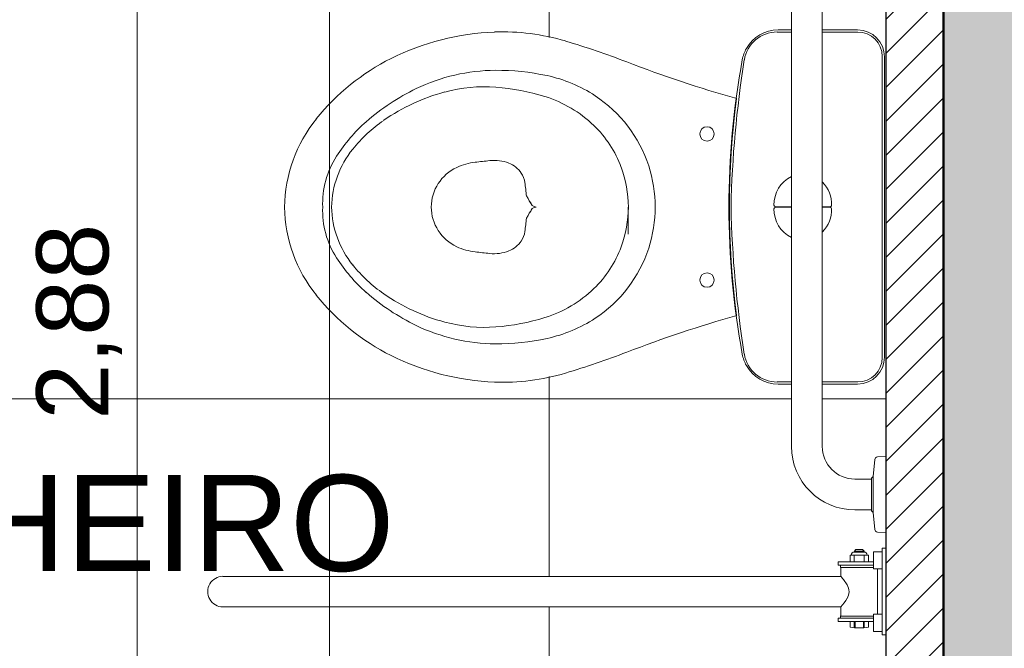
# Model space of a CAD drawing. Header units: metres. Extents: x -10.5 to 2.8, y -19.6 to -9.4.
# Tile 23 of 35: x -4.3 to -3.3, y -13.2 to -12.5. Entities that reach past the tile are written whole.
import ezdxf

# ---------------------------------------------------------------- set-up
doc = ezdxf.new("R2010")
doc.units = ezdxf.units.M
for name, color, linetype, lineweight in [('A-ANNO-DIMS', 7, 'Continuous', 9), ('A-ANNO-DIMS-50', 7, 'Continuous', 9), ('A-AREA-IDEN', 7, 'Continuous', 9), ('A-DETL-GENF', 7, 'Continuous', 5), ('A-FLOR-PATT', 7, 'Continuous', 5), ('A-WALL-PATT', 7, 'Continuous', 5), ('P-SANR-FIXT', 7, 'Continuous', 5)]:
    doc.layers.add(name, color=color, linetype=linetype, lineweight=lineweight)
doc.layers.add('A-DETL', color=7, linetype='Continuous', lineweight=5, true_color=0x00a600)
doc.styles.add('Arial', font='arial.ttf', dxfattribs={"height": 0.1})
doc.styles.add('Arial_1', font='arial.ttf', dxfattribs={"height": 0.075})
doc.dimstyles.new('Com_linha__ref__contínua__-_Cor_Vermelha_Arial_1_5mm', dxfattribs={"dimscale": 0.3048, "dimtxt": 0.076519, "dimasz": 0.328084, "dimexe": 0.246063, "dimexo": 0.246063, "dimgap": 0.024606, "dimtad": 1, "dimrnd": 0.01, "dimzin": 0, "dimdsep": 46, "dimtxsty": 'Arial_1', "dimblk1": 'OBLIQUE', "dimblk2": 'OBLIQUE', "dimsah": 1, "dimcen": 0.09, "dimdle": 0.246063, "dimazin": 0, "dimtfac": 1, "dimtdec": 4, "dimtix": 1, "dimtmove": 0, "dimatfit": 3, "dimfxl": 1, "dimtvp": 1, "dimtolj": 1, "dimtzin": 0, "dimarcsym": 2})

# ---------------------------------------------------------------- blocks, each defined once
blk = doc.blocks.new('BARRA DE APOIO EM AÇO INOX 70cm - 2310_E_070_BR_Branco-V2-NIVEL TERREO')
at = {"layer": 'P-SANR-FIXT'}
for p, q in [((-3.4422, -12.273), (-3.4337, -12.2725)), ((-3.4467, -12.2932), (-3.445, -12.2758)), ((-3.4657, -12.296), (-3.4485, -12.296)), ((-3.4485, -12.295), (-3.4467, -12.2932)), ((-3.4485, -12.296), (-3.4485, -12.295)), ((-3.4485, -12.3291), (-3.4485, -12.295)), ((-3.4467, -12.3309), (-3.4467, -12.2932)), ((-3.4485, -12.328), (-3.4657, -12.328)), ((-3.4485, -12.3291), (-3.4485, -12.328)), ((-3.4467, -12.3309), (-3.4485, -12.3291)), ((-3.445, -12.3484), (-3.4467, -12.3309)), ((-3.4337, -12.3515), (-3.4423, -12.3511)), ((-3.5317, -12.964), (-3.5317, -12.362)), ((-3.4997, -12.362), (-3.4997, -12.964)), ((-3.4467, -12.9952), (-3.445, -12.9777)), ((-3.4423, -12.975), (-3.4337, -12.9745)), ((-3.4657, -12.998), (-3.4485, -12.998)), ((-3.4485, -12.997), (-3.4467, -12.9952)), ((-3.4485, -12.998), (-3.4485, -12.997)), ((-3.4485, -12.997), (-3.4485, -13.0311)), ((-3.4467, -12.9952), (-3.4467, -13.0329)), ((-3.4485, -13.03), (-3.4657, -13.03)), ((-3.4485, -13.0311), (-3.4485, -13.03)), ((-3.4467, -13.0329), (-3.4485, -13.0311)), ((-3.445, -13.0503), (-3.4467, -13.0329)), ((-3.4337, -13.0535), (-3.4422, -13.0531))]:
    blk.add_line(p, q, dxfattribs=at)
for centre, radius, start, end in [((-3.4422, -12.2758), 0.00284, 90, 180), ((-3.4657, -12.362), 0.066, 90, 180), ((-3.4657, -12.362), 0.034, 90, 180), ((-3.4423, -12.3484), 0.0027, 180, 270), ((-3.4657, -12.964), 0.066, 180, 270), ((-3.4657, -12.964), 0.034, 180, 270), ((-3.4423, -12.9777), 0.0027, 90, 180), ((-3.4422, -13.0503), 0.00284, 180, 270)]:
    blk.add_arc(centre, radius, start, end, dxfattribs=at)
blk = doc.blocks.new('BARRA DE APOIO EM AÇO INOX TIPO ARTICULADA 70cm - 2315_C_060_POL_Aço Inox Polido POL-2854240-NIVEL TERREO')
at = {"layer": 'P-SANR-FIXT'}
for p, q in [((-3.4662, -13.0728), (-3.4647, -13.0713)), ((-3.4662, -13.0741), (-3.4662, -13.0728)), ((-3.4662, -13.0728), (-3.4562, -13.0728)), ((-3.4562, -13.0741), (-3.4662, -13.0741)), ((-3.4647, -13.0713), (-3.4577, -13.0713)), ((-3.4577, -13.0713), (-3.4562, -13.0728)), ((-3.4562, -13.0728), (-3.4562, -13.0741)), ((-3.4464, -13.084), (-3.4464, -13.0735)), ((-3.4464, -13.0735), (-3.4372, -13.0735)), ((-3.4372, -13.0735), (-3.4372, -13.07)), ((-3.4372, -13.07), (-3.4337, -13.07)), ((-3.4372, -13.0735), (-3.4372, -13.0915)), ((-3.4337, -13.07), (-3.4337, -13.16)), ((-3.4832, -13.0875), (-3.4832, -13.084)), ((-3.4832, -13.084), (-3.4692, -13.084)), ((-3.4707, -13.0837), (-3.4707, -13.077)), ((-3.4707, -13.077), (-3.4694, -13.077)), ((-3.4692, -13.084), (-3.4707, -13.0837)), ((-3.4707, -13.084), (-3.4517, -13.084)), ((-3.4531, -13.077), (-3.4694, -13.077)), ((-3.4664, -13.0837), (-3.4664, -13.077)), ((-3.4664, -13.077), (-3.4664, -13.084)), ((-3.4561, -13.077), (-3.4561, -13.0837)), ((-3.4561, -13.077), (-3.4561, -13.084)), ((-3.4531, -13.077), (-3.4517, -13.077)), ((-3.4517, -13.0837), (-3.453, -13.084)), ((-3.453, -13.084), (-3.4464, -13.084)), ((-3.4517, -13.077), (-3.4517, -13.0837)), ((-3.4464, -13.0915), (-3.4464, -13.084)), ((-3.4807, -13.0875), (-3.4832, -13.0875)), ((-3.4807, -13.09), (-3.4807, -13.0875)), ((-3.4464, -13.0875), (-3.4807, -13.0875)), ((-3.4803, -13.0907), (-3.4807, -13.09)), ((-3.4464, -13.09), (-3.4807, -13.09)), ((-3.4803, -13.0992), (-3.4803, -13.0907)), ((-3.4372, -13.0915), (-3.4464, -13.0915)), ((-3.4422, -13.0915), (-3.4422, -13.1385)), ((-3.4372, -13.0915), (-3.4372, -13.1565)), ((-4.1228, -13.0992), (-3.4803, -13.0992)), ((-3.4803, -13.1309), (-4.1228, -13.1309)), ((-3.4803, -13.1396), (-3.4803, -13.1309)), ((-3.4832, -13.146), (-3.4832, -13.1425)), ((-3.4832, -13.1425), (-3.4807, -13.1425)), ((-3.4807, -13.1405), (-3.4803, -13.1396)), ((-3.4807, -13.1425), (-3.4807, -13.1405)), ((-3.4464, -13.1405), (-3.4807, -13.1405)), ((-3.4464, -13.1425), (-3.4807, -13.1425)), ((-3.4464, -13.1385), (-3.4372, -13.1385)), ((-3.4464, -13.146), (-3.4464, -13.1385)), ((-3.4707, -13.146), (-3.4832, -13.146)), ((-3.4707, -13.152), (-3.4707, -13.146)), ((-3.4707, -13.146), (-3.4517, -13.146)), ((-3.4664, -13.146), (-3.4664, -13.1524)), ((-3.4656, -13.146), (-3.4656, -13.1524)), ((-3.4569, -13.1524), (-3.4569, -13.146)), ((-3.4561, -13.146), (-3.4561, -13.1523)), ((-3.4464, -13.146), (-3.4517, -13.146)), ((-3.4517, -13.146), (-3.4517, -13.152)), ((-3.4464, -13.1565), (-3.4464, -13.146)), ((-3.4372, -13.1565), (-3.4464, -13.1565)), ((-3.4372, -13.16), (-3.4372, -13.1565)), ((-3.4337, -13.16), (-3.4372, -13.16))]:
    blk.add_line(p, q, dxfattribs=at)
for centre, radius, start, end in [((-3.4667, -13.0767), 0.0027, 79.3281, 186.3791), ((-3.4557, -13.0767), 0.0027, 353.6209, 100.6719), ((-4.1228, -13.115), 0.0159, 90, 270.0004), ((-3.5287, -13.1408), 0.0639, 30.7552, 40.6832), ((-3.4845, -13.1151), 0.0127, 326.8435, 33.1565), ((-3.5288, -13.089), 0.0641, 319.1661, 329.0131), ((-3.4612, -13.0895), 0.0633, 261.3619, 278.6381)]:
    blk.add_arc(centre, radius, start, end, dxfattribs=at)
blk = doc.blocks.new('BACIA SANITÁRIA ACESSÍVEL COM CAIXA ACOPLADA COM DUPLO ACIONAMENTO - P_115_17_Branco-2802804-NIVEL TERREO')
at = {"layer": 'P-SANR-FIXT'}
blk.add_line((-3.7014, -12.715), (-3.7014, -12.7434), dxfattribs=at)
for centre in [(-3.6195, -12.639), (-3.6195, -12.791)]:
    blk.add_circle(centre, 0.0075, dxfattribs=at)
for centre, radius, start, end in [((-3.8305, -12.7947), 0.2619, 92.1865, 116.6502), ((-3.8319, -12.7599), 0.2271, 73.3362, 92.1865), ((-4.0231, -13.3988), 0.894, 69.0137, 73.3362), ((-3.8426, -12.7707), 0.2351, 116.6502, 141.1681), ((-3.2134, -11.2881), 1.3667, 249.0137, 254.065), ((-3.8381, -12.7668), 0.194, 90.4138, 115.5843), ((-3.8377, -12.8164), 0.2436, 77.7103, 90.4138), ((-3.8176, -12.7242), 0.1493, 56.7934, 77.7103), ((-3.8245, -12.7951), 0.2253, 115.5843, 131.508), ((-3.8508, -12.7478), 0.1579, 85.7134, 105.1915), ((-3.8562, -12.8189), 0.2292, 72.684, 85.7134), ((-3.8379, -12.7953), 0.2072, 105.1915, 124.6219), ((-3.826, -12.722), 0.1277, 45.9664, 72.684), ((-3.8115, -12.7149), 0.1381, 17.953, 56.7934), ((-2.7457, -12.715), 0.8505, 172.3797, 187.6231), ((-3.9093, -12.717), 0.1494, 141.1681, 179.2565), ((-3.8591, -12.756), 0.1732, 131.508, 147.2152), ((-3.8688, -12.7507), 0.1529, 124.6219, 141.1513), ((-3.8187, -12.7145), 0.1173, 20.3234, 45.9664), ((-3.9282, -12.7115), 0.091, 147.2152, 182.248), ((-3.91, -12.7175), 0.1, 141.1513, 178.6025), ((-3.8601, -12.7156), 0.0462, 115.1319, 179.3684), ((-3.8537, -12.7292), 0.0612, 96.5145, 115.1319), ((-3.7321, -13.794), 1.1329, 95.7368, 96.5145), ((-3.8411, -12.7091), 0.0426, 68.8586, 95.7368), ((-3.8357, -12.6953), 0.0278, 34.0893, 68.8586), ((-3.8202, -12.715), 0.1189, 0, 20.3234), ((-3.8121, -12.715), 0.1387, 0, 17.953), ((-3.8319, -12.6927), 0.0232, 7.7848, 34.0893), ((-4.3625, -12.7653), 0.5587, 6.3396, 7.7848), ((-3.9093, -12.7131), 0.1494, 180.7435, 218.8319), ((-3.9282, -12.7186), 0.091, 177.752, 212.7848), ((-3.91, -12.7126), 0.1, 181.3975, 218.8487), ((-3.8601, -12.7145), 0.0462, 180.6316, 244.8681), ((-3.8202, -12.715), 0.1189, 339.6766, 0), ((-3.8121, -12.715), 0.1387, 342.047, 0), ((-4.3625, -12.6648), 0.5587, 352.2152, 353.6604), ((-3.8319, -12.7374), 0.0232, 325.9107, 352.2152), ((-3.8537, -12.7009), 0.0612, 244.8681, 263.4855), ((-3.8357, -12.7348), 0.0278, 291.1414, 325.9107), ((-3.8187, -12.7156), 0.1173, 314.0336, 339.6766), ((-3.7321, -11.6361), 1.1329, 263.4855, 264.2632), ((-3.8411, -12.721), 0.0426, 264.2632, 291.1414), ((-3.8115, -12.7152), 0.1381, 303.2066, 342.047), ((-3.8591, -12.6741), 0.1732, 212.7848, 228.492), ((-3.8688, -12.6794), 0.1529, 218.8487, 235.3781), ((-3.8426, -12.6594), 0.2351, 218.8319, 243.3498), ((-3.8245, -12.635), 0.2253, 228.492, 244.4157), ((-3.8379, -12.6348), 0.2072, 235.3781, 254.8085), ((-3.826, -12.7081), 0.1277, 287.316, 314.0336), ((-3.2134, -14.142), 1.3667, 105.9347, 110.9863), ((-3.8381, -12.6633), 0.194, 244.4157, 269.5862), ((-3.8508, -12.6823), 0.1579, 254.8085, 274.2866), ((-3.8562, -12.6112), 0.2292, 274.2866, 287.316), ((-3.8176, -12.7058), 0.1493, 282.2897, 303.2066), ((-3.8377, -12.6137), 0.2436, 269.5862, 282.2897), ((-3.8305, -12.6354), 0.2619, 243.3498, 267.8135), ((-4.0231, -12.0313), 0.894, 286.6638, 290.9863), ((-3.8319, -12.6702), 0.2271, 267.8135, 286.6638)]:
    blk.add_arc(centre, radius, start, end, dxfattribs=at)
for centre, major_axis, ratio, start_param, end_param in [((-3.8089, -12.7013), (-0.0067, 0.0112), 0.020757, 3.46723, 4.497898), ((-3.7971, -12.709), (0, 0.006), 0.999782, 1.658974, 3.141592), ((-3.7971, -12.721), (0, 0.006), 0.999782, 0, 1.482619), ((-3.8089, -12.7288), (0.0067, 0.0112), 0.020757, 4.92688, 5.957548)]:
    blk.add_ellipse(centre, major_axis=major_axis, ratio=ratio, start_param=start_param, end_param=end_param, dxfattribs=at)
blk = doc.blocks.new('Deca_Caixa acoplada com acionamento Duo_Cx_ Acoplada Univ_ Compet_CDC_00F - CDC_00F_17_Branco-2802808-NIVEL TERREO')
at = {"layer": 'P-SANR-FIXT'}
for p, q in [((0.1562, 0), (-0.1562, 0)), ((-0.1565, -0.0024), (0, -0.0024)), ((0.1565, -0.0024), (0, -0.0024)), ((-0.1842, -0.028), (-0.1842, -0.0648)), ((-0.182, -0.0648), (-0.182, -0.0279)), ((0.182, -0.0648), (0.182, -0.0279)), ((0.1842, -0.0648), (0.1842, -0.028)), ((-0.0003, -0.0648), (-0.0003, -0.0566)), ((0.0003, -0.0566), (0.0003, -0.0648)), ((-0.1842, -0.0968), (-0.1842, -0.1107)), ((-0.182, -0.1116), (-0.182, -0.0968)), ((-0.0003, -0.1134), (-0.0003, -0.0968)), ((0.0003, -0.0968), (0.0003, -0.1134)), ((0.182, -0.1116), (0.182, -0.0968)), ((0.1842, -0.1107), (0.1842, -0.0968))]:
    blk.add_line(p, q, dxfattribs=at)
for centre, radius, start, end in [((0.1562, -0.028), 0.028, 0, 90), ((-0.1562, -0.028), 0.028, 90, 180), ((-0.1565, -0.0279), 0.0255, 90, 180), ((0.1565, -0.0279), 0.0255, 360, 90), ((-0.0026, -0.0875), 0.0325, 88.6343, 135.3773), ((-0.0019, -0.0566), 0.00162, 358.6343, 88.6343), ((0.0019, -0.0566), 0.00162, 91.3657, 181.3657), ((0.0026, -0.0875), 0.0325, 44.6227, 91.3657), ((-0.0027, -0.0826), 0.0324, 206.0803, 271.5169), ((0.0027, -0.0826), 0.0324, 268.4831, 333.9197), ((-0.1464, -0.1107), 0.0378, 180, 240.7299), ((-0.1475, -0.1116), 0.0346, 180, 260.9219), ((0.1475, -0.1116), 0.0346, 279.0781, 0), ((0.1464, -0.1107), 0.0378, 299.2701, 360), ((-0.0019, -0.1134), 0.00161, 271.5169, 1.5169), ((0.0019, -0.1134), 0.00161, 178.4831, 268.4831), ((-0.1464, -0.1107), 0.0378, 240.7299, 259.6816), ((0.0008, 0.6978), 0.8596, 259.6816, 269.9458), ((0.0247, 0.9658), 1.1257, 260.9219, 268.7423), ((-0.0247, 0.9658), 1.1257, 271.2577, 279.0781), ((-0.0008, 0.6978), 0.8596, 270.0542, 280.3184), ((0.1464, -0.1107), 0.0378, 280.3184, 299.2701)]:
    blk.add_arc(centre, radius, start, end, dxfattribs=at)
blk = doc.blocks.new('DIMBLOCK8-NIVEL TERREO')
at = {"layer": 'A-ANNO-DIMS-50', "color": 242, "true_color": 0xbd2b2e}
for p, q in [((-4.0121, -13.315), (-4.0121, -11.32)), ((-4.0121, -11.395), (-4.0621, -11.345)), ((-4.0121, -11.395), (-4.0871, -11.395)), ((-4.0121, -11.395), (-3.9621, -11.445)), ((-4.0121, -11.395), (-4.0078, -11.395)), ((-4.0121, -13.315), (-4.0621, -13.265)), ((-4.0121, -13.315), (-4.0871, -13.315)), ((-4.0121, -13.315), (-3.9621, -13.365)), ((-4.0121, -13.315), (-3.5854, -13.315))]:
    blk.add_line(p, q, dxfattribs=at)
at = {"layer": 'A-ANNO-DIMS-50', "color": 0, "insert": (-4.1169, -12.4563), "char_height": 0.075, "width": 0.242979, "attachment_point": 1, "rotation": 90, "line_spacing_factor": 0.941778, "style": 'Arial_1'}
blk.add_mtext('1,92', dxfattribs=at)
blk = doc.blocks.new('_Oblique')
at = {"color": 0, "linetype": 'ByBlock', "lineweight": -2}
blk.add_line((-0.5, -0.5), (0.5, 0.5), dxfattribs=at)
blk = doc.blocks.new('DIMBLOCK13-NIVEL TERREO')
at = {"layer": 'A-ANNO-DIMS-50', "color": 242, "true_color": 0xbd2b2e}
for p, q in [((-4.2121, -11.32), (-4.2121, -14.35)), ((-4.2121, -11.395), (-4.2621, -11.345)), ((-4.2121, -11.395), (-4.2871, -11.395)), ((-4.2121, -11.395), (-4.1621, -11.445)), ((-4.2121, -11.395), (-4.1319, -11.395)), ((-4.2121, -14.275), (-4.2621, -14.225)), ((-4.2121, -14.275), (-4.2163, -14.275)), ((-4.2121, -14.275), (-4.1621, -14.325)), ((-4.2121, -14.275), (-4.1371, -14.275))]:
    blk.add_line(p, q, dxfattribs=at)
at = {"layer": 'A-ANNO-DIMS-50', "color": 0, "insert": (-4.3169, -12.9363), "char_height": 0.075, "width": 0.242979, "attachment_point": 1, "rotation": 90, "line_spacing_factor": 0.941778, "style": 'Arial_1'}
blk.add_mtext('2,88', dxfattribs=at)

msp = doc.modelspace()

# ---------------------------------------------------------------- hatches: boundary and pattern name
at = {"layer": 'A-DETL-GENF', "true_color": 0x808080}
h = msp.add_hatch(dxfattribs=at)
h.set_pattern_fill('FP_9', color=8, style=0, pattern_type=2)
h.set_pattern_definition([(45, (0, 0), (-0.01767767, 0.01767767), [])])
h.paths.add_polyline_path([(-3.4308, -14.115), (-3.3737, -14.115), (-3.3737, -11.395), (-3.4337, -11.395), (-3.4337, -14.115)])
at = {"layer": 'A-FLOR-PATT', "true_color": 0x787878}
h = msp.add_hatch(dxfattribs=at)
h.set_pattern_fill('FP_2', color=8, style=0, pattern_type=2)
h.set_pattern_definition([(270, (-4.384, -12.915), (0.6, 4e-17), []), (0, (-4.384, -12.915), (0, 0.6), [])])
h.paths.add_polyline_path([(-3.5546, -12.2216), (-3.5541, -12.2211), (-3.5544, -12.2211)])
h.paths.add_polyline_path([(-4.0636, -14.115), (-3.8837, -14.115), (-3.8837, -13.315), (-3.4337, -13.315), (-3.4337, -13.0535), (-3.4422, -13.0531), (-3.445, -13.0503), (-3.4467, -13.0329), (-3.4485, -13.0311), (-3.4485, -13.03), (-3.4684, -13.0297), (-3.4828, -13.0278), (-3.4987, -13.0212), (-3.5124, -13.0107), (-3.5228, -12.997), (-3.5295, -12.981), (-3.5317, -12.964), (-3.5317, -12.8992), (-3.5457, -12.8992), (-3.5536, -12.8984), (-3.5612, -12.8959), (-3.5681, -12.8918), (-3.574, -12.8864), (-3.5786, -12.8799), (-3.582, -12.8712), (-3.5829, -12.8682), (-3.5887, -12.8278), (-3.6462, -12.8457), (-3.7376, -12.8784), (-3.7667, -12.8877), (-3.8032, -12.8955), (-3.8405, -12.8971), (-3.8957, -12.8891), (-3.948, -12.8695), (-3.9902, -12.8423), (-4.0257, -12.8068), (-4.0434, -12.7789), (-4.0546, -12.7478), (-4.0587, -12.715), (-4.0546, -12.6823), (-4.0434, -12.6512), (-4.0257, -12.6233), (-3.9902, -12.5878), (-3.948, -12.5606), (-3.8957, -12.541), (-3.8405, -12.533), (-3.8032, -12.5346), (-3.7667, -12.5423), (-3.7346, -12.5526), (-3.6462, -12.5844), (-3.5887, -12.6022), (-3.5887, -12.6045), (-3.582, -12.5588), (-3.5812, -12.5559), (-3.5786, -12.5502), (-3.574, -12.5437), (-3.5681, -12.5383), (-3.5612, -12.5342), (-3.5536, -12.5317), (-3.5457, -12.5309), (-3.5317, -12.5309), (-3.5317, -12.362), (-3.5287, -12.3433), (-3.5228, -12.329), (-3.5124, -12.3154), (-3.4987, -12.3049), (-3.4828, -12.2983), (-3.4657, -12.296), (-3.4485, -12.296), (-3.4485, -12.295), (-3.4467, -12.2932), (-3.4453, -12.2739), (-3.4457, -12.2739), (-3.4459, -12.265), (-3.4477, -12.2645), (-3.4478, -12.263), (-3.4482, -12.2623), (-3.4487, -12.2542), (-3.449, -12.2514), (-3.5066, -12.2512), (-3.5233, -12.2476), (-3.5293, -12.2447), (-3.5353, -12.2409), (-3.5428, -12.2407), (-3.5467, -12.2391), (-3.5505, -12.2359), (-3.5525, -12.2332), (-3.5544, -12.2277), (-3.5546, -12.2216), (-3.5546, -12.1861), (-3.5547, -12.1602), (-3.5547, -11.9094), (-3.5951, -11.909), (-3.5989, -11.9148), (-3.6038, -11.9196), (-3.6095, -11.9231), (-3.6181, -11.9254), (-3.6224, -11.9258), (-3.6306, -11.9254), (-3.6397, -11.9232), (-3.6443, -11.9212), (-3.65, -11.9165), (-3.6545, -11.9106), (-3.6575, -11.9037), (-3.6589, -11.8962), (-3.6585, -11.8885), (-3.6565, -11.8812), (-3.6528, -11.8746), (-3.6487, -11.87), (-4.2254, -11.8697), (-4.2428, -11.8662), (-4.2595, -11.8547), (-4.2699, -11.8392), (-4.2737, -11.82), (-4.2733, -11.5283), (-4.2698, -11.5108), (-4.2583, -11.4942), (-4.2419, -11.4837), (-4.2237, -11.48), (-4.1387, -11.48), (-4.1387, -11.467), (-4.1441, -11.467), (-4.1441, -11.4039), (-4.1459, -11.4039), (-4.1459, -11.395), (-4.2442, -11.395), (-4.2446, -11.4035), (-4.2455, -11.4054), (-4.2473, -11.4063), (-4.2646, -11.408), (-4.2649, -11.4098), (-4.2677, -11.4098), (-4.2682, -11.4812), (-4.2708, -11.4863), (-4.2733, -11.4891), (-4.2757, -11.4909), (-4.2795, -11.4925), (-4.2836, -11.493), (-4.2878, -11.4925), (-4.2916, -11.4909), (-4.295, -11.4883), (-4.2975, -11.485), (-4.2991, -11.4812), (-4.2996, -11.477), (-4.2997, -11.4098), (-4.3025, -11.4098), (-4.303, -11.408), (-4.32, -11.4063), (-4.3219, -11.4054), (-4.3227, -11.4035), (-4.3232, -11.395), (-4.9836, -11.395), (-4.9836, -14.115), (-4.6843, -14.115)])
h.paths.add_polyline_path([(-3.4337, -13.16), (-3.4372, -13.16), (-3.4372, -13.1565), (-3.4464, -13.1565), (-3.4464, -13.146), (-3.4517, -13.1463), (-3.4517, -13.152), (-3.4612, -13.1528), (-3.4707, -13.152), (-3.4707, -13.146), (-3.4832, -13.146), (-3.483, -13.1425), (-3.4807, -13.1425), (-3.4803, -13.1396), (-3.4803, -13.1309), (-4.1266, -13.1305), (-4.1302, -13.1291), (-4.1333, -13.1269), (-4.1359, -13.1241), (-4.1377, -13.1207), (-4.1386, -13.117), (-4.1386, -13.1131), (-4.1377, -13.1094), (-4.1359, -13.106), (-4.1333, -13.1032), (-4.1302, -13.101), (-4.1266, -13.0996), (-4.1228, -13.0992), (-3.4803, -13.0992), (-3.4807, -13.0875), (-3.4832, -13.0875), (-3.483, -13.084), (-3.4707, -13.0837), (-3.4707, -13.077), (-3.4692, -13.0767), (-3.4669, -13.074), (-3.4662, -13.074), (-3.4657, -13.0723), (-3.4647, -13.0713), (-3.4577, -13.0713), (-3.4562, -13.0728), (-3.4562, -13.0741), (-3.455, -13.0741), (-3.453, -13.077), (-3.4517, -13.077), (-3.4517, -13.0837), (-3.4517, -13.084), (-3.4464, -13.084), (-3.4464, -13.0735), (-3.4372, -13.0735), (-3.4372, -13.07), (-3.4337, -13.07), (-3.4337, -13.1565)])
h.paths.add_polyline_path([(-3.4485, -12.998), (-3.4485, -12.997), (-3.4467, -12.9952), (-3.4449, -12.977), (-3.4423, -12.975), (-3.4337, -12.9745), (-3.4337, -12.3515), (-3.4423, -12.3511), (-3.445, -12.3484), (-3.4467, -12.3309), (-3.4485, -12.3291), (-3.4485, -12.328), (-3.4657, -12.328), (-3.4745, -12.3292), (-3.483, -12.3329), (-3.4897, -12.338), (-3.4951, -12.345), (-3.4985, -12.3532), (-3.4997, -12.362), (-3.4997, -12.5309), (-3.4629, -12.5309), (-3.4557, -12.5318), (-3.4489, -12.5346), (-3.4431, -12.5391), (-3.4387, -12.5449), (-3.4359, -12.5516), (-3.4349, -12.5588), (-3.4349, -12.8712), (-3.4359, -12.8785), (-3.4387, -12.8852), (-3.4431, -12.891), (-3.4489, -12.8955), (-3.4557, -12.8983), (-3.4629, -12.8992), (-3.4997, -12.8992), (-3.4997, -12.964), (-3.4978, -12.9745), (-3.4951, -12.9811), (-3.4897, -12.9881), (-3.4827, -12.9935), (-3.4745, -12.9969), (-3.4657, -12.998), (-3.4495, -12.998)])
h.paths.add_polyline_path([(-3.4457, -12.2629), (-3.4455, -12.2612), (-3.4457, -12.2623)])
h.paths.add_polyline_path([(-3.4487, -12.2484), (-3.4487, -12.2419), (-3.4487, -12.2482)])
h.paths.add_polyline_path([(-3.4457, -12.2127), (-3.4457, -12.202), (-3.4454, -12.1944), (-3.4443, -12.1935), (-3.4437, -12.1922), (-3.4424, -12.1917), (-3.4337, -12.1917), (-3.4337, -11.935), (-3.4551, -11.9335), (-3.4587, -11.9307), (-3.4588, -11.9297), (-3.4597, -11.9144), (-3.4614, -11.913), (-3.4657, -11.9127), (-3.4859, -11.9111), (-3.4884, -11.9098), (-3.5008, -11.9102), (-3.501, -11.927), (-3.5028, -11.928), (-3.5098, -11.928), (-3.5118, -11.926), (-3.5118, -11.9098), (-3.5227, -11.9098), (-3.5226, -12.2092), (-3.4482, -12.2092), (-3.4483, -12.2075), (-3.4477, -12.2077), (-3.4475, -12.2089), (-3.4467, -12.2092), (-3.4457, -12.2098), (-3.4457, -12.2119)])
h.paths.add_polyline_path([(-3.4467, -12.2078), (-3.4476, -12.2066), (-3.4467, -12.2064), (-3.4467, -12.2075)])
h.paths.add_polyline_path([(-3.4467, -11.5077), (-3.4468, -11.5078), (-3.4478, -11.5068), (-3.4467, -11.5063)])
h.paths.add_polyline_path([(-3.5941, -11.881), (-3.5547, -11.8803), (-3.5541, -11.5864), (-3.5518, -11.5699), (-3.5436, -11.5502), (-3.5265, -11.5293), (-3.5127, -11.5198), (-3.4907, -11.5113), (-3.4693, -11.5092), (-3.4485, -11.5092), (-3.4482, -11.5092), (-3.4478, -11.5089), (-3.4472, -11.5083), (-3.4467, -11.5092), (-3.4457, -11.5092), (-3.4457, -11.5081), (-3.4467, -11.5077), (-3.4457, -11.5055), (-3.4452, -11.4944), (-3.444, -11.4928), (-3.4424, -11.4916), (-3.4337, -11.4916), (-3.4337, -11.5586), (-3.4424, -11.5586), (-3.4448, -11.5564), (-3.4452, -11.5552), (-3.4467, -11.5412), (-3.4468, -11.5412), (-3.4476, -11.5419), (-3.4481, -11.542), (-3.4484, -11.5419), (-3.4487, -11.5412), (-3.4728, -11.5412), (-3.4869, -11.5434), (-3.4983, -11.5483), (-3.5082, -11.5562), (-3.5156, -11.5656), (-3.5214, -11.5804), (-3.5227, -11.5911), (-3.5227, -11.7682), (-3.4964, -11.7685), (-3.4936, -11.7698), (-3.4909, -11.7719), (-3.4886, -11.7748), (-3.4854, -11.7811), (-3.4849, -11.7823), (-3.4803, -11.7823), (-3.48, -11.7758), (-3.4795, -11.7751), (-3.4779, -11.7751), (-3.4779, -11.7702), (-3.4769, -11.7692), (-3.4669, -11.7692), (-3.4659, -11.7702), (-3.4659, -11.7751), (-3.4643, -11.7751), (-3.4635, -11.7761), (-3.4635, -11.7796), (-3.4337, -11.7796), (-3.4337, -11.395), (-3.7014, -11.395), (-3.7017, -11.4039), (-3.7033, -11.4039), (-3.7033, -11.467), (-3.7087, -11.467), (-3.7086, -11.48), (-3.622, -11.4804), (-3.6046, -11.4838), (-3.5875, -11.4959), (-3.5775, -11.5109), (-3.5737, -11.53), (-3.574, -11.8218), (-3.5775, -11.8392), (-3.589, -11.8559), (-3.6052, -11.8664), (-3.6064, -11.8666), (-3.6019, -11.8699), (-3.5964, -11.8767), (-3.5945, -11.8803)])
h.paths.add_polyline_path([(-3.5227, -11.8804), (-3.5118, -11.8803), (-3.5118, -11.864), (-3.5098, -11.862), (-3.5028, -11.862), (-3.501, -11.863), (-3.5008, -11.864), (-3.5008, -11.8803), (-3.4875, -11.8803), (-3.485, -11.8788), (-3.4657, -11.8772), (-3.4657, -11.82), (-3.4667, -11.821), (-3.4767, -11.821), (-3.4777, -11.8199), (-3.4777, -11.8151), (-3.4792, -11.8151), (-3.4801, -11.814), (-3.4803, -11.8077), (-3.4849, -11.8079), (-3.4884, -11.8152), (-3.4908, -11.8181), (-3.4934, -11.8202), (-3.4961, -11.8215), (-3.4993, -11.8219), (-3.5227, -11.8221), (-3.5227, -11.8803)])
h.paths.add_polyline_path([(-3.4513, -11.8563), (-3.4337, -11.8549), (-3.4337, -11.8104), (-3.4513, -11.8104), (-3.4513, -11.855)])
h.paths.add_polyline_path([(-3.9287, -11.845), (-3.8856, -11.8445), (-3.882, -11.843), (-3.8789, -11.8406), (-3.8765, -11.8375), (-3.875, -11.8339), (-3.8745, -11.83), (-3.875, -11.8262), (-3.8765, -11.8225), (-3.8789, -11.8194), (-3.882, -11.8171), (-3.8856, -11.8156), (-3.8895, -11.815), (-3.9613, -11.8156), (-3.9649, -11.8171), (-3.968, -11.8194), (-3.9704, -11.8225), (-3.9719, -11.8262), (-3.9724, -11.83), (-3.9719, -11.8339), (-3.9704, -11.8375), (-3.968, -11.8406), (-3.9649, -11.843), (-3.9613, -11.8445), (-3.9531, -11.845)])
h.paths.add_polyline_path([(-4.0339, -11.795), (-4.0313, -11.7947), (-4.0289, -11.7937), (-4.0268, -11.7921), (-4.0252, -11.79), (-4.0242, -11.7876), (-4.0239, -11.785), (-4.0247, -11.7811), (-4.0252, -11.78), (-4.0268, -11.7779), (-4.0289, -11.7764), (-4.0313, -11.7754), (-4.0339, -11.775), (-4.0364, -11.7754), (-4.0389, -11.7764), (-4.0409, -11.7779), (-4.043, -11.7811), (-4.0435, -11.7824), (-4.0439, -11.785), (-4.0435, -11.7876), (-4.0425, -11.79), (-4.0409, -11.7921), (-4.0389, -11.7937), (-4.0364, -11.7947)])
h.paths.add_polyline_path([(-3.8135, -11.795), (-3.8109, -11.7947), (-3.8085, -11.7937), (-3.8064, -11.7921), (-3.8049, -11.79), (-3.8039, -11.7876), (-3.8035, -11.785), (-3.8044, -11.7811), (-3.8049, -11.78), (-3.8064, -11.7779), (-3.8085, -11.7764), (-3.8109, -11.7754), (-3.8135, -11.775), (-3.8161, -11.7754), (-3.8185, -11.7764), (-3.8206, -11.7779), (-3.8226, -11.7811), (-3.8232, -11.7824), (-3.8235, -11.785), (-3.8232, -11.7876), (-3.8222, -11.79), (-3.8206, -11.7921), (-3.8185, -11.7937), (-3.8161, -11.7947)])
h.paths.add_polyline_path([(-3.6167, -11.7843), (-3.6129, -11.7838), (-3.6077, -11.7811), (-3.6061, -11.7799), (-3.6037, -11.7768), (-3.6022, -11.7732), (-3.6017, -11.7675), (-3.6022, -11.5771), (-3.6037, -11.5734), (-3.6062, -11.5702), (-3.6092, -11.5679), (-3.6133, -11.5664), (-3.6167, -11.5659), (-3.6206, -11.5664), (-3.6242, -11.5679), (-3.6273, -11.5703), (-3.6297, -11.5734), (-3.6312, -11.5771), (-3.6317, -11.5809), (-3.6312, -11.7732), (-3.6297, -11.7768), (-3.6258, -11.7811), (-3.6237, -11.7825), (-3.6206, -11.7838)])
h.paths.add_polyline_path([(-4.2287, -11.7843), (-4.2237, -11.7833), (-4.2197, -11.7811), (-4.2181, -11.7799), (-4.2157, -11.7768), (-4.2142, -11.7732), (-4.2137, -11.7693), (-4.2142, -11.5771), (-4.2157, -11.5734), (-4.2182, -11.5702), (-4.2212, -11.5679), (-4.2248, -11.5664), (-4.2287, -11.5659), (-4.2326, -11.5664), (-4.2362, -11.5679), (-4.2393, -11.5703), (-4.2417, -11.5734), (-4.2432, -11.5771), (-4.2437, -11.5809), (-4.2432, -11.7732), (-4.2417, -11.7768), (-4.2377, -11.7811), (-4.2362, -11.7823), (-4.2326, -11.7838)])
h.paths.add_polyline_path([(-3.9237, -11.685), (-3.9211, -11.6847), (-3.9187, -11.6837), (-3.9166, -11.6821), (-3.915, -11.68), (-3.914, -11.6776), (-3.9137, -11.675), (-3.914, -11.6724), (-3.915, -11.67), (-3.9166, -11.6679), (-3.9187, -11.6664), (-3.9211, -11.6654), (-3.9237, -11.665), (-3.9263, -11.6654), (-3.9287, -11.6664), (-3.9308, -11.6679), (-3.9323, -11.67), (-3.9333, -11.6724), (-3.9337, -11.675), (-3.9333, -11.6776), (-3.9323, -11.68), (-3.9308, -11.6821), (-3.9287, -11.6837), (-3.9263, -11.6847)])
h.paths.add_polyline_path([(-3.8135, -11.685), (-3.8109, -11.6847), (-3.8085, -11.6837), (-3.8064, -11.6821), (-3.8049, -11.68), (-3.8039, -11.6776), (-3.8035, -11.675), (-3.8039, -11.6724), (-3.8049, -11.67), (-3.8064, -11.6679), (-3.8085, -11.6664), (-3.8109, -11.6654), (-3.8135, -11.665), (-3.8161, -11.6654), (-3.8185, -11.6664), (-3.8206, -11.6679), (-3.8222, -11.67), (-3.8232, -11.6724), (-3.8235, -11.675), (-3.8232, -11.6776), (-3.8222, -11.68), (-3.8206, -11.6821), (-3.8185, -11.6837), (-3.8161, -11.6847)])
h.paths.add_polyline_path([(-4.0339, -11.685), (-4.0313, -11.6847), (-4.0289, -11.6837), (-4.0268, -11.6821), (-4.0252, -11.68), (-4.0242, -11.6776), (-4.0239, -11.675), (-4.0242, -11.6724), (-4.0252, -11.67), (-4.0268, -11.6679), (-4.0289, -11.6664), (-4.0313, -11.6654), (-4.0339, -11.665), (-4.0364, -11.6654), (-4.0389, -11.6664), (-4.0409, -11.6679), (-4.0425, -11.67), (-4.0435, -11.6724), (-4.0439, -11.675), (-4.0435, -11.6776), (-4.0425, -11.68), (-4.0409, -11.6821), (-4.0389, -11.6837), (-4.0364, -11.6847)])
h.paths.add_polyline_path([(-3.9237, -11.5752), (-3.9211, -11.5749), (-3.9187, -11.5739), (-3.9166, -11.5723), (-3.915, -11.5702), (-3.914, -11.5678), (-3.9137, -11.5652), (-3.914, -11.5627), (-3.915, -11.5602), (-3.9166, -11.5582), (-3.9187, -11.5566), (-3.9211, -11.5556), (-3.9237, -11.5552), (-3.9263, -11.5556), (-3.9287, -11.5566), (-3.9308, -11.5582), (-3.9323, -11.5602), (-3.9333, -11.5627), (-3.9337, -11.5652), (-3.9333, -11.5678), (-3.9323, -11.5702), (-3.9308, -11.5723), (-3.9287, -11.5739), (-3.9263, -11.5749)])
h.paths.add_polyline_path([(-3.8135, -11.5752), (-3.8109, -11.5749), (-3.8085, -11.5739), (-3.8064, -11.5723), (-3.8049, -11.5702), (-3.8039, -11.5678), (-3.8035, -11.5652), (-3.8039, -11.5627), (-3.8049, -11.5602), (-3.8064, -11.5582), (-3.8085, -11.5566), (-3.8109, -11.5556), (-3.8135, -11.5552), (-3.8161, -11.5556), (-3.8185, -11.5566), (-3.8206, -11.5582), (-3.8222, -11.5602), (-3.8232, -11.5627), (-3.8235, -11.5652), (-3.8232, -11.5678), (-3.8222, -11.5702), (-3.8206, -11.5723), (-3.8185, -11.5739), (-3.8161, -11.5749)])
h.paths.add_polyline_path([(-4.0339, -11.5752), (-4.0313, -11.5749), (-4.0282, -11.5734), (-4.0268, -11.5723), (-4.0252, -11.5702), (-4.0242, -11.5678), (-4.0239, -11.5652), (-4.0242, -11.5627), (-4.0262, -11.559), (-4.0268, -11.5582), (-4.0289, -11.5566), (-4.0313, -11.5556), (-4.0339, -11.5552), (-4.0364, -11.5556), (-4.0389, -11.5566), (-4.0409, -11.5582), (-4.0425, -11.5602), (-4.0435, -11.5627), (-4.0439, -11.5652), (-4.0435, -11.5678), (-4.0425, -11.5702), (-4.0395, -11.5734), (-4.0389, -11.5739), (-4.0364, -11.5749)])
h.paths.add_polyline_path([(-3.4467, -11.5439), (-3.4476, -11.543), (-3.4458, -11.5425), (-3.446, -11.5429)])
h.paths.add_polyline_path([(-3.8049, -11.48), (-3.7501, -11.48), (-3.7501, -11.467), (-3.7692, -11.467), (-3.7692, -11.4039), (-3.7714, -11.4039), (-3.7714, -11.395), (-4.0759, -11.395), (-4.0762, -11.4039), (-4.0782, -11.4039), (-4.0782, -11.467), (-4.0973, -11.467), (-4.0973, -11.48), (-3.8064, -11.48)])
at = {"layer": 'A-WALL-PATT', "true_color": 0x808080}
msp.add_hatch(color=8, dxfattribs=at).paths.add_polyline_path([(-3.3737, -14.115), (-3.2237, -14.115), (-3.2237, -11.46), (-3.3737, -11.46), (-3.3737, -13.9493)])

# ---------------------------------------------------------------- linework, layer by layer
at = {"layer": 'A-DETL', "color": 7, "lineweight": 25}
msp.add_line((-3.4337, -11.395), (-3.4337, -14.115), dxfattribs=at)
at = {"layer": 'A-DETL', "color": 7, "lineweight": 50}
msp.add_line((-3.3737, -14.115), (-3.3737, -11.46), dxfattribs=at)

# ---------------------------------------------------------------- block references
at = {"layer": 'P-SANR-FIXT'}
for name in ['BARRA DE APOIO EM AÇO INOX 70cm - 2310_E_070_BR_Branco-V2-NIVEL TERREO', 'BACIA SANITÁRIA ACESSÍVEL COM CAIXA ACOPLADA COM DUPLO ACIONAMENTO - P_115_17_Branco-2802804-NIVEL TERREO', 'BARRA DE APOIO EM AÇO INOX TIPO ARTICULADA 70cm - 2315_C_060_POL_Aço Inox Polido POL-2854240-NIVEL TERREO']:
    msp.add_blockref(name, (0, 0), dxfattribs=at)
at = {"layer": 'P-SANR-FIXT', "rotation": 270.0000000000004}
msp.add_blockref('Deca_Caixa acoplada com acionamento Duo_Cx_ Acoplada Univ_ Compet_CDC_00F - CDC_00F_17_Branco-2802808-NIVEL TERREO', (-3.4349, -12.715), dxfattribs=at)

# ---------------------------------------------------------------- texts
at = {"layer": 'A-AREA-IDEN', "insert": (-4.674, -12.9936), "char_height": 0.1, "width": 0.901898, "attachment_point": 1, "style": 'Arial'}
msp.add_mtext('BANHEIRO', dxfattribs=at)

# ---------------------------------------------------------------- dimensions: what is measured, and where the dimension line sits
at = {"layer": 'A-ANNO-DIMS', "color": 242, "true_color": 0xbd2b2e}
for base, p1, p2, override, picture, middle in [((-4.2121, -14.275), (-4.0569, -11.395), (-4.1413, -14.275), {"dimpost": '<>', "dimfxl": 2.881239}, 'DIMBLOCK13-NIVEL TERREO', (-4.2578, -12.835)), ((-4.0121, -11.395), (-3.5104, -13.315), (-4.0828, -11.395), {"dimpost": '<>', "dimfxl": 2.003506}, 'DIMBLOCK8-NIVEL TERREO', (-4.0578, -12.355))]:
    dim = msp.add_linear_dim(base=base, p1=p1, p2=p2, angle=90, dimstyle='Com_linha__ref__contínua__-_Cor_Vermelha_Arial_1_5mm', override=override, dxfattribs=at)
    dim.commit()
    dim.dimension.update_dxf_attribs({"geometry": picture, "text_midpoint": middle})

doc.saveas('drawing.dxf')
